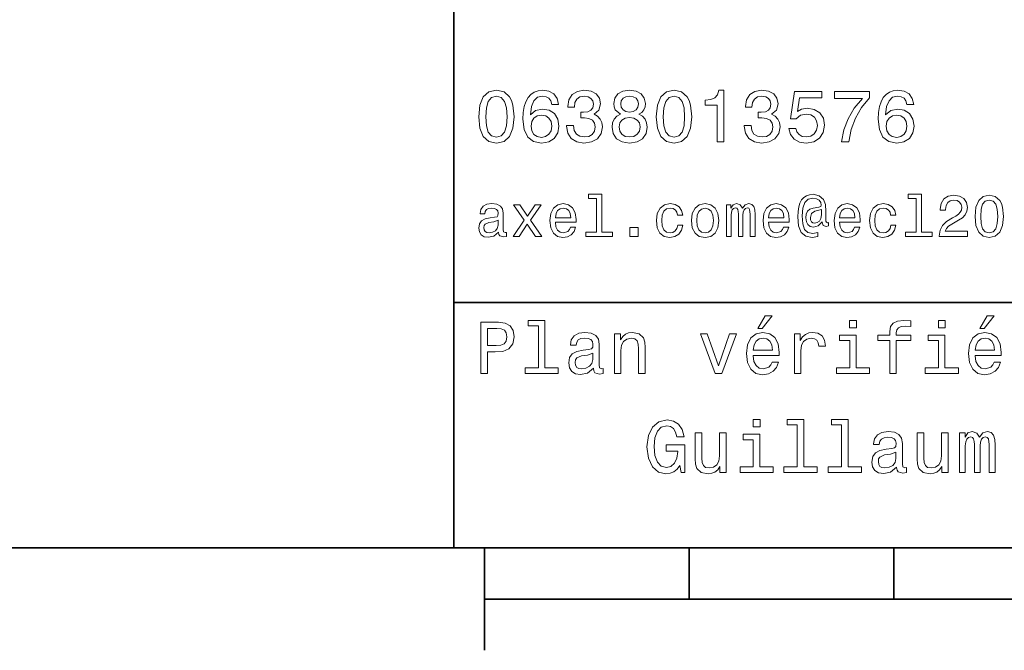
# Model space of a CAD drawing. Extents: x 0 to 297, y 0 to 210.
# Tile 2 of 8: x 76 to 124, y 5 to 36. Entities that reach past the tile are written whole.
import ezdxf

# ---------------------------------------------------------------- set-up
doc = ezdxf.new("R2010")
doc.units = 0

msp = doc.modelspace()

# ---------------------------------------------------------------- linework, layer by layer
at = {"color": 7, "lineweight": 35}
for p, q in [((97, 10), (97, 70)), ((97, 22), (162, 22)), ((10, 10), (287, 10)), ((97, 10), (287, 10)), ((98.5, 7.5), (198.5, 7.5))]:
    msp.add_line(p, q, dxfattribs=at)
at = {"color": 7, "lineweight": 35, "ltscale": 0.125}
msp.add_line((98.5, 10), (98.5, 5), dxfattribs=at)
at = {"color": 7, "lineweight": 35, "ltscale": 0.0625}
for p, q in [((108.5, 10), (108.5, 7.5)), ((118.5, 10), (118.5, 7.5))]:
    msp.add_line(p, q, dxfattribs=at)
at = {"color": 7, "lineweight": 13}
for points in [[(98.216141, 31.071325), (98.270172, 30.505762), (98.439484, 30.102304), (98.709656, 29.857347), (99.084297, 29.778097), (99.45533, 29.857347), (99.725502, 30.102304), (99.891212, 30.505762), (99.948845, 31.071325), (99.891212, 31.633286), (99.822769, 31.856628), (99.725502, 32.040344), (99.45533, 32.285301), (99.084297, 32.368156), (98.709656, 32.285301), (98.439484, 32.036743), (98.270172, 31.633286)], [(102.117432, 31.676512), (102.048988, 31.9683), (101.890488, 32.184437), (101.645531, 32.321323), (101.328529, 32.368156), (101.115997, 32.342937), (100.932274, 32.274494), (100.770172, 32.162823), (100.633286, 32.004322), (100.525215, 31.806194), (100.445969, 31.56484), (100.395531, 31.280258), (100.381126, 30.959654), (100.438759, 30.448126), (100.615273, 30.077089), (100.899857, 29.853746), (101.288902, 29.778097), (101.638329, 29.842939), (101.9049, 30.012247), (102.077812, 30.278818), (102.139046, 30.617435), (102.077812, 30.959654), (101.912102, 31.222622), (101.656342, 31.388329), (101.33934, 31.445965), (100.997116, 31.373919), (100.741356, 31.168587), (100.795387, 31.56484), (100.91066, 31.849422), (101.087173, 32.01873), (101.33213, 32.076366), (101.512245, 32.04755), (101.649132, 31.971901), (101.739197, 31.845821), (101.786026, 31.676512)], [(102.513687, 30.635447), (102.513687, 30.610229), (102.571327, 30.264408), (102.740631, 30.005043), (103.007202, 29.839336), (103.360229, 29.778097), (103.734871, 29.839336), (104.015854, 29.997837), (104.195969, 30.25), (104.260803, 30.574207), (104.231987, 30.786743), (104.15274, 30.959654), (104.023056, 31.092939), (103.850143, 31.190201), (104.084297, 31.384726), (104.167145, 31.694523), (104.113113, 31.975504), (103.958214, 32.188038), (103.706055, 32.321323), (103.360229, 32.368156), (103.036026, 32.310516), (102.78746, 32.152016), (102.625359, 31.899855), (102.571327, 31.56484), (102.571327, 31.539625), (102.89193, 31.539625), (102.920746, 31.770172), (103.014412, 31.935879), (103.165703, 32.036743), (103.378242, 32.072765), (103.565559, 32.043949), (103.702454, 31.9683), (103.785301, 31.845821), (103.817726, 31.680115), (103.785301, 31.503601), (103.698845, 31.384726), (103.547554, 31.312679), (103.342216, 31.291065), (103.201729, 31.294668), (103.201729, 31.010086), (103.378242, 31.01729), (103.605186, 30.984869), (103.774498, 30.898415), (103.875359, 30.757925), (103.911385, 30.574207), (103.871758, 30.365273), (103.767288, 30.210375), (103.601585, 30.113111), (103.381844, 30.08069), (103.1549, 30.116714), (102.989197, 30.224783), (102.884727, 30.397694), (102.8451, 30.635447)], [(105.143372, 31.197405), (104.959656, 31.09654), (104.833572, 30.956051), (104.754326, 30.779539), (104.729111, 30.567001), (104.786743, 30.246397), (104.952454, 29.997837), (105.222626, 29.839336), (105.590057, 29.778097), (105.953888, 29.839336), (106.22406, 29.997837), (106.389771, 30.246397), (106.451012, 30.567001), (106.422188, 30.779539), (106.346542, 30.956051), (106.216858, 31.09654), (106.036743, 31.197405), (106.180832, 31.283861), (106.2817, 31.402737), (106.342941, 31.546829), (106.364555, 31.723343), (106.306915, 31.979107), (106.155617, 32.184437), (105.91066, 32.317722), (105.590057, 32.368156), (105.265854, 32.317722), (105.020897, 32.184437), (104.865997, 31.979107), (104.811958, 31.723343), (104.829971, 31.546829), (104.891212, 31.402737)], [(106.890488, 31.071325), (106.944527, 30.505762), (107.113831, 30.102304), (107.384003, 29.857347), (107.758644, 29.778097), (108.129684, 29.857347), (108.399857, 30.102304), (108.565559, 30.505762), (108.623199, 31.071325), (108.565559, 31.633286), (108.497116, 31.856628), (108.399857, 32.040344), (108.129684, 32.285301), (107.758644, 32.368156), (107.384003, 32.285301), (107.113831, 32.036743), (106.944527, 31.633286)], [(109.862389, 29.850143), (110.190201, 29.850143), (110.190201, 32.368156), (109.945244, 32.368156), (109.880402, 32.148415), (109.750717, 32.000721), (109.552597, 31.914265), (109.278816, 31.885447), (109.278816, 31.629683), (109.862389, 31.629683)], [(111.188042, 30.635447), (111.188042, 30.610229), (111.245674, 30.264408), (111.414986, 30.005043), (111.681557, 29.839336), (112.034584, 29.778097), (112.409225, 29.839336), (112.690201, 29.997837), (112.870316, 30.25), (112.935158, 30.574207), (112.906342, 30.786743), (112.827087, 30.959654), (112.697403, 31.092939), (112.524498, 31.190201), (112.758644, 31.384726), (112.841499, 31.694523), (112.78746, 31.975504), (112.632568, 32.188038), (112.380402, 32.321323), (112.034584, 32.368156), (111.710373, 32.310516), (111.461815, 32.152016), (111.299713, 31.899855), (111.245674, 31.56484), (111.245674, 31.539625), (111.566284, 31.539625), (111.5951, 31.770172), (111.688759, 31.935879), (111.840057, 32.036743), (112.052597, 32.072765), (112.239914, 32.043949), (112.376801, 31.9683), (112.459656, 31.845821), (112.492073, 31.680115), (112.459656, 31.503601), (112.373199, 31.384726), (112.221901, 31.312679), (112.016571, 31.291065), (111.876083, 31.294668), (111.876083, 31.010086), (112.052597, 31.01729), (112.279541, 30.984869), (112.448845, 30.898415), (112.549713, 30.757925), (112.585732, 30.574207), (112.546112, 30.365273), (112.441643, 30.210375), (112.27594, 30.113111), (112.056198, 30.08069), (111.829254, 30.116714), (111.663544, 30.224783), (111.559074, 30.397694), (111.519455, 30.635447)], [(113.371033, 30.502161), (113.450287, 30.206772), (113.626801, 29.976225), (113.886169, 29.832132), (114.217575, 29.778097), (114.581413, 29.842939), (114.865997, 30.019451), (115.046112, 30.300432), (115.114555, 30.660662), (115.053314, 30.995676), (114.880402, 31.258644), (114.610229, 31.427954), (114.260803, 31.489193), (113.990631, 31.445965), (113.7817, 31.327089), (113.882568, 32.000721), (114.977661, 32.000721), (114.977661, 32.296108), (113.641212, 32.296108), (113.443085, 30.970461), (113.73127, 30.970461), (113.940201, 31.139769), (114.206772, 31.201008), (114.437317, 31.161383), (114.613831, 31.046108), (114.725502, 30.869596), (114.765129, 30.642651), (114.725502, 30.415705), (114.610229, 30.239193), (114.433716, 30.127522), (114.206772, 30.087896), (114.015854, 30.113111), (113.868156, 30.195965), (113.760086, 30.325647), (113.706055, 30.502161)], [(115.932281, 29.850143), (116.296112, 29.850143), (116.414986, 30.444523), (116.623917, 30.999279), (116.919312, 31.514408), (117.304756, 31.997118), (117.304756, 32.296108), (115.590057, 32.296108), (115.590057, 31.9683), (116.958939, 31.9683), (116.562683, 31.481987), (116.263687, 30.974062), (116.054756, 30.433718)], [(119.466141, 31.676512), (119.397697, 31.9683), (119.239197, 32.184437), (118.99424, 32.321323), (118.677231, 32.368156), (118.464699, 32.342937), (118.280983, 32.274494), (118.118881, 32.162823), (117.981987, 32.004322), (117.873917, 31.806194), (117.79467, 31.56484), (117.74424, 31.280258), (117.729828, 30.959654), (117.78746, 30.448126), (117.963974, 30.077089), (118.248558, 29.853746), (118.637611, 29.778097), (118.98703, 29.842939), (119.253601, 30.012247), (119.426514, 30.278818), (119.487755, 30.617435), (119.426514, 30.959654), (119.260803, 31.222622), (119.005043, 31.388329), (118.688042, 31.445965), (118.345825, 31.373919), (118.090057, 31.168587), (118.144089, 31.56484), (118.259369, 31.849422), (118.435883, 32.01873), (118.680832, 32.076366), (118.860954, 32.04755), (118.997841, 31.971901), (119.087898, 31.845821), (119.134727, 31.676512)], [(98.561958, 31.071325), (98.590775, 31.507204), (98.680832, 31.820604), (98.842941, 32.004322), (99.084297, 32.069164), (99.322044, 32.004322), (99.484146, 31.820604), (99.574211, 31.507204), (99.603027, 31.071325), (99.574211, 30.631844), (99.484146, 30.318443), (99.322044, 30.134726), (99.084297, 30.073486), (98.842941, 30.134726), (98.680832, 30.318443), (98.590775, 30.631844)], [(105.154182, 31.694523), (105.182999, 31.853025), (105.269455, 31.975504), (105.406342, 32.051151), (105.590057, 32.079971), (105.770172, 32.051151), (105.907059, 31.975504), (105.993515, 31.853025), (106.02594, 31.694523), (105.993515, 31.532419), (105.907059, 31.40634), (105.770172, 31.323486), (105.590057, 31.298271), (105.406342, 31.327089), (105.269455, 31.40634), (105.182999, 31.532419)], [(107.236313, 31.071325), (107.265129, 31.507204), (107.355186, 31.820604), (107.517288, 32.004322), (107.758644, 32.069164), (107.996399, 32.004322), (108.158501, 31.820604), (108.248558, 31.507204), (108.277374, 31.071325), (108.248558, 30.631844), (108.158501, 30.318443), (107.996399, 30.134726), (107.758644, 30.073486), (107.517288, 30.134726), (107.355186, 30.318443), (107.265129, 30.631844)], [(101.789627, 30.613832), (101.75, 30.386887), (101.649132, 30.213976), (101.48703, 30.098703), (101.285301, 30.062679), (101.072769, 30.098703), (100.91066, 30.210375), (100.806198, 30.383286), (100.773773, 30.610229), (100.809799, 30.833572), (100.91066, 31.002882), (101.07637, 31.11095), (101.299713, 31.150576), (101.49424, 31.11095), (101.649132, 31.006483), (101.75, 30.837175)], [(105.074928, 30.574207), (105.107346, 30.765129), (105.211815, 30.909222), (105.373917, 31.002882), (105.590057, 31.035301), (105.802597, 31.002882), (105.964699, 30.909222), (106.069168, 30.765129), (106.105186, 30.574207), (106.069168, 30.368876), (105.964699, 30.213976), (105.802597, 30.113111), (105.590057, 30.08069), (105.373917, 30.113111), (105.211815, 30.213976), (105.107346, 30.368876)], [(119.138329, 30.613832), (119.098701, 30.386887), (118.997841, 30.213976), (118.835739, 30.098703), (118.634003, 30.062679), (118.421471, 30.098703), (118.259369, 30.210375), (118.1549, 30.383286), (118.122482, 30.610229), (118.158501, 30.833572), (118.259369, 31.002882), (118.425072, 31.11095), (118.648415, 31.150576), (118.842941, 31.11095), (118.997841, 31.006483), (119.098701, 30.837175)], [(103.979828, 27.080692), (103.979828, 25.438042), (103.458214, 25.438042), (103.458214, 25.224785), (104.752159, 25.224785), (104.752159, 25.438042), (104.233429, 25.438042), (104.233429, 27.293949), (103.58213, 27.293949), (103.58213, 27.080692)], [(115.299713, 25.734871), (115.299713, 25.902018), (115.253601, 25.893373), (115.198845, 25.913546), (115.181557, 25.974064), (115.181557, 26.446688), (115.158501, 26.780981), (115.066284, 27.02882), (114.850143, 27.213257), (114.547546, 27.279539), (114.371758, 27.262249), (114.221901, 27.210375), (114.092216, 27.12392), (113.988472, 27.002882), (113.907776, 26.850145), (113.850143, 26.662825), (113.815559, 26.438042), (113.804031, 26.184439), (113.844376, 25.737753), (113.97406, 25.42075), (114.190201, 25.230549), (114.498558, 25.170031), (114.780975, 25.216139), (114.780975, 25.406342), (114.533142, 25.360231), (114.293945, 25.409224), (114.135445, 25.567724), (114.048988, 25.835735), (114.023056, 26.224785), (114.051872, 26.605188), (114.149857, 26.876081), (114.308357, 27.040346), (114.538902, 27.095102), (114.714699, 27.063402), (114.844376, 26.988474), (114.925072, 26.876081), (114.953888, 26.746399), (114.922188, 26.682999), (114.835732, 26.654179), (114.553314, 26.610952), (114.39769, 26.547552), (114.285301, 26.449568), (114.219017, 26.314121), (114.198845, 26.135448), (114.224785, 25.942364), (114.296829, 25.798271), (114.414986, 25.708935), (114.570602, 25.680117), (114.798271, 25.740635), (114.991356, 25.930836), (114.991356, 25.913546), (115.03746, 25.760807), (115.195969, 25.714699)], [(119.593658, 27.080692), (119.593658, 25.438042), (119.072044, 25.438042), (119.072044, 25.224785), (120.365997, 25.224785), (120.365997, 25.438042), (119.84726, 25.438042), (119.84726, 27.293949), (119.195969, 27.293949), (119.195969, 27.080692)], [(120.717575, 25.224785), (122.092216, 25.224785), (122.092216, 25.472624), (121.005768, 25.472624), (121.066284, 25.60807), (121.170029, 25.720463), (121.489914, 25.925074), (121.659943, 26.011528), (121.850143, 26.135448), (121.985588, 26.279539), (122.0634, 26.449568), (122.092216, 26.642653), (122.043228, 26.884727), (121.907784, 27.074928), (121.700287, 27.195967), (121.432274, 27.239193), (121.155624, 27.190203), (120.945244, 27.054756), (120.809799, 26.838617), (120.763687, 26.553314), (120.763687, 26.51297), (121.02594, 26.51297), (121.02594, 26.536024), (121.051872, 26.731989), (121.129684, 26.876081), (121.253601, 26.9683), (121.41787, 27), (121.585014, 26.971182), (121.708931, 26.899136), (121.789627, 26.786745), (121.818443, 26.645535), (121.798271, 26.51297), (121.743515, 26.400578), (121.651299, 26.302595), (121.524498, 26.216139), (121.354469, 26.12392), (121.072044, 25.945246), (120.873199, 25.755045), (120.755043, 25.524496), (120.717575, 25.233431)], [(122.461098, 26.201731), (122.504326, 25.749281), (122.639771, 25.426514), (122.855911, 25.230549), (123.155624, 25.167149), (123.452454, 25.230549), (123.668587, 25.426514), (123.801155, 25.749281), (123.84726, 26.201731), (123.801155, 26.651299), (123.746399, 26.829971), (123.668587, 26.976946), (123.452454, 27.172913), (123.155624, 27.239193), (122.855911, 27.172913), (122.639771, 26.974064), (122.504326, 26.651299)], [(122.737755, 26.201731), (122.760803, 26.550434), (122.832855, 26.801153), (122.96254, 26.948128), (123.155624, 27), (123.345825, 26.948128), (123.47551, 26.801153), (123.547546, 26.550434), (123.570602, 26.201731), (123.547546, 25.850145), (123.47551, 25.599424), (123.345825, 25.45245), (123.155624, 25.40346), (122.96254, 25.45245), (122.832855, 25.599424), (122.760803, 25.850145)], [(99.190201, 25.426514), (99.190201, 25.417868), (99.204613, 25.319885), (99.247841, 25.250721), (99.429398, 25.195967), (99.570602, 25.219021), (99.570602, 25.414986), (99.510086, 25.406342), (99.429398, 25.443806), (99.414986, 25.559078), (99.414986, 26.360231), (99.380402, 26.564842), (99.279541, 26.708935), (99.103745, 26.795389), (98.855911, 26.827091), (98.613831, 26.792507), (98.435158, 26.694525), (98.322769, 26.541788), (98.285301, 26.340059), (98.285301, 26.322767), (98.51297, 26.322767), (98.533142, 26.443806), (98.596542, 26.53026), (98.700287, 26.582134), (98.84726, 26.602306), (98.988472, 26.587896), (99.08934, 26.54467), (99.149857, 26.469742), (99.170029, 26.365995), (99.158501, 26.244957), (99.112389, 26.184439), (98.997116, 26.155621), (98.780983, 26.132566), (98.533142, 26.080692), (98.357346, 25.988474), (98.253601, 25.844381), (98.221901, 25.631124), (98.250717, 25.440924), (98.340057, 25.299713), (98.484146, 25.210375), (98.682999, 25.178675), (98.951012, 25.239195)], [(100.190201, 25.224785), (100.587898, 25.827091), (100.997116, 25.224785), (101.302597, 25.224785), (100.749283, 26.023056), (101.270897, 26.772335), (100.976944, 26.772335), (100.599426, 26.210375), (100.221901, 26.772335), (99.922188, 26.772335), (100.435158, 26.020174), (99.893372, 25.224785)], [(101.96254, 25.925074), (102.976944, 25.925074), (102.979828, 26.043228), (102.933716, 26.374641), (102.806915, 26.622478), (102.605186, 26.772335), (102.337173, 26.827091), (102.074928, 26.769453), (101.873199, 26.60807), (101.743515, 26.345821), (101.697403, 26), (101.740631, 25.645535), (101.870316, 25.386168), (102.069168, 25.224785), (102.328529, 25.170031), (102.553314, 25.207495), (102.737755, 25.305477), (102.873199, 25.461096), (102.951012, 25.668589), (102.700287, 25.668589), (102.648415, 25.553314), (102.573486, 25.46686), (102.360229, 25.397696), (102.195969, 25.429396), (102.072044, 25.53026), (101.991356, 25.694525), (101.96254, 25.916428)], [(101.96254, 26.138329), (101.99424, 26.337177), (102.072044, 26.48415), (102.190201, 26.573488), (102.345825, 26.605188), (102.498558, 26.573488), (102.616714, 26.48415), (102.688759, 26.337177), (102.714699, 26.138329)], [(107.930832, 26.259367), (108.181557, 26.259367), (108.129684, 26.489914), (108.005768, 26.671471), (107.812683, 26.783863), (107.561958, 26.827091), (107.285301, 26.769453), (107.074928, 26.60807), (106.94236, 26.345821), (106.896255, 25.994238), (106.939484, 25.645535), (107.069168, 25.386168), (107.273773, 25.224785), (107.553314, 25.170031), (107.801155, 25.213257), (107.994232, 25.334295), (108.126801, 25.524496), (108.184441, 25.778099), (107.94236, 25.778099), (107.899139, 25.616716), (107.818443, 25.495678), (107.703171, 25.42075), (107.561958, 25.397696), (107.386169, 25.43516), (107.259369, 25.550434), (107.181557, 25.737753), (107.155617, 26.002882), (107.181557, 26.262249), (107.262245, 26.449568), (107.39193, 26.564842), (107.561958, 26.605188), (107.711815, 26.579252), (107.824203, 26.51297), (107.899139, 26.40346)], [(108.605186, 25.99712), (108.651299, 25.645535), (108.783859, 25.386168), (108.994232, 25.224785), (109.276657, 25.170031), (109.556198, 25.224785), (109.766571, 25.383286), (109.899139, 25.642653), (109.948128, 25.99712), (109.899139, 26.348703), (109.766571, 26.610952), (109.556198, 26.769453), (109.276657, 26.827091), (108.994232, 26.769453), (108.783859, 26.60807), (108.651299, 26.348703)], [(108.864555, 26), (108.890488, 26.259367), (108.971184, 26.446688), (109.100861, 26.56196), (109.276657, 26.602306), (109.44957, 26.56196), (109.579254, 26.449568), (109.659943, 26.259367), (109.688759, 26), (109.659943, 25.737753), (109.579254, 25.547552), (109.44957, 25.432278), (109.276657, 25.394814), (109.100861, 25.432278), (108.971184, 25.547552), (108.890488, 25.737753)], [(110.314117, 25.224785), (110.547546, 25.224785), (110.547546, 26.259367), (110.561958, 26.414986), (110.605186, 26.527378), (110.671471, 26.59366), (110.757927, 26.619598), (110.827087, 26.596542), (110.873199, 26.538906), (110.896255, 26.440924), (110.9049, 26.311241), (110.9049, 25.224785), (111.123917, 25.224785), (111.123917, 26.259367), (111.138329, 26.412106), (111.181557, 26.524496), (111.250717, 26.59366), (111.337173, 26.619598), (111.406342, 26.596542), (111.452446, 26.538906), (111.48127, 26.311241), (111.48127, 25.224785), (111.714699, 25.224785), (111.714699, 26.293949), (111.700287, 26.515852), (111.654175, 26.685881), (111.561958, 26.789627), (111.412102, 26.827091), (111.236313, 26.769453), (111.100861, 26.602306), (110.994232, 26.766571), (110.815559, 26.827091), (110.651299, 26.769453), (110.538902, 26.60807), (110.538902, 26.772335), (110.314117, 26.772335)], [(112.371758, 25.925074), (113.386169, 25.925074), (113.389046, 26.043228), (113.342941, 26.374641), (113.216141, 26.622478), (113.014404, 26.772335), (112.746399, 26.827091), (112.484146, 26.769453), (112.282417, 26.60807), (112.15274, 26.345821), (112.106628, 26), (112.149857, 25.645535), (112.279541, 25.386168), (112.478386, 25.224785), (112.737747, 25.170031), (112.962532, 25.207495), (113.146973, 25.305477), (113.282417, 25.461096), (113.360229, 25.668589), (113.109512, 25.668589), (113.057632, 25.553314), (112.982712, 25.46686), (112.769455, 25.397696), (112.605186, 25.429396), (112.48127, 25.53026), (112.400574, 25.694525), (112.371758, 25.916428)], [(112.371758, 26.138329), (112.403458, 26.337177), (112.48127, 26.48415), (112.599426, 26.573488), (112.755043, 26.605188), (112.907776, 26.573488), (113.025932, 26.48415), (113.097984, 26.337177), (113.123917, 26.138329)], [(114.965416, 26.279539), (114.9366, 26.100866), (114.864548, 25.974064), (114.755043, 25.896255), (114.625359, 25.873199), (114.536026, 25.887609), (114.472626, 25.939482), (114.432274, 26.025938), (114.420746, 26.146975), (114.469742, 26.345821), (114.636887, 26.449568), (114.965416, 26.53026)], [(115.841499, 25.925074), (116.855904, 25.925074), (116.858788, 26.043228), (116.812683, 26.374641), (116.685875, 26.622478), (116.484146, 26.772335), (116.216141, 26.827091), (115.953888, 26.769453), (115.752159, 26.60807), (115.622475, 26.345821), (115.57637, 26), (115.619598, 25.645535), (115.749275, 25.386168), (115.948128, 25.224785), (116.207489, 25.170031), (116.432274, 25.207495), (116.616714, 25.305477), (116.752159, 25.461096), (116.829971, 25.668589), (116.579247, 25.668589), (116.527374, 25.553314), (116.452446, 25.46686), (116.239189, 25.397696), (116.074928, 25.429396), (115.951004, 25.53026), (115.870316, 25.694525), (115.841499, 25.916428)], [(115.841499, 26.138329), (115.873199, 26.337177), (115.951004, 26.48415), (116.06916, 26.573488), (116.224785, 26.605188), (116.377518, 26.573488), (116.495674, 26.48415), (116.567719, 26.337177), (116.593658, 26.138329)], [(118.340057, 26.259367), (118.590775, 26.259367), (118.538902, 26.489914), (118.414986, 26.671471), (118.221901, 26.783863), (117.971176, 26.827091), (117.694519, 26.769453), (117.484146, 26.60807), (117.351585, 26.345821), (117.305473, 25.994238), (117.348701, 25.645535), (117.478386, 25.386168), (117.682999, 25.224785), (117.962532, 25.170031), (118.210373, 25.213257), (118.403458, 25.334295), (118.536026, 25.524496), (118.593658, 25.778099), (118.351585, 25.778099), (118.308357, 25.616716), (118.227661, 25.495678), (118.112389, 25.42075), (117.971176, 25.397696), (117.795387, 25.43516), (117.668587, 25.550434), (117.590775, 25.737753), (117.564842, 26.002882), (117.590775, 26.262249), (117.671471, 26.449568), (117.801147, 26.564842), (117.971176, 26.605188), (118.121033, 26.579252), (118.233429, 26.51297), (118.308357, 26.40346)], [(99.161385, 25.766571), (99.126801, 25.616716), (99.034584, 25.501442), (98.896255, 25.426514), (98.726227, 25.400578), (98.616714, 25.414986), (98.538902, 25.461096), (98.489914, 25.541788), (98.475502, 25.654181), (98.48703, 25.755045), (98.533142, 25.827091), (98.717583, 25.907782), (98.951012, 25.942364), (99.161385, 26.011528)], [(105.60807, 25.224785), (106.005768, 25.224785), (106.005768, 25.654181), (105.60807, 25.654181)], [(111.84726, 20.728386), (112.059799, 20.728386), (112.560516, 21.340778), (112.207489, 21.340778)], [(122.690201, 20.728386), (122.90274, 20.728386), (123.403458, 21.340778), (123.05043, 21.340778)], [(98.324211, 18.530979), (98.655617, 18.530979), (98.655617, 19.586454), (99.023056, 19.586454), (99.394089, 19.604465), (99.689484, 19.730547), (99.880402, 19.975504), (99.945244, 20.310518), (99.894814, 20.620316), (99.750717, 20.847261), (99.51297, 20.98415), (99.188759, 21.030979), (98.324211, 21.030979)], [(99.098701, 20.724783), (99.314842, 20.703169), (99.473343, 20.634726), (99.567001, 20.508644), (99.599426, 20.310518), (99.5634, 20.101583), (99.466141, 19.975504), (99.30043, 19.910662), (99.073486, 19.892651), (98.655617, 19.892651), (98.655617, 20.724783)], [(101.137611, 20.850864), (101.137611, 18.79755), (100.485588, 18.79755), (100.485588, 18.530979), (102.103027, 18.530979), (102.103027, 18.79755), (101.454613, 18.79755), (101.454613, 21.117435), (100.640488, 21.117435), (100.640488, 20.850864)], [(116.667145, 21.117435), (116.33213, 21.117435), (116.33213, 20.757204), (116.667145, 20.757204)], [(118.295387, 20.130404), (118.295387, 18.530979), (118.612396, 18.530979), (118.612396, 20.130404), (119.332855, 20.130404), (119.332855, 20.400576), (118.612396, 20.400576), (118.612396, 20.519451), (118.637611, 20.663544), (118.720459, 20.760807), (118.860954, 20.818443), (119.062683, 20.840057), (119.332855, 20.825647), (119.332855, 21.099422), (118.990631, 21.117435), (118.680832, 21.085014), (118.464699, 20.987751), (118.335014, 20.818443), (118.295387, 20.577089), (118.295387, 20.400576), (117.715424, 20.400576), (117.715424, 20.130404)], [(121.004326, 21.117435), (120.669312, 21.117435), (120.669312, 20.757204), (121.004326, 20.757204)], [(103.824928, 18.78314), (103.824928, 18.772333), (103.842941, 18.649855), (103.896973, 18.5634), (104.123917, 18.494957), (104.30043, 18.523775), (104.30043, 18.768732), (104.224785, 18.757925), (104.123917, 18.804754), (104.105911, 18.948847), (104.105911, 19.950287), (104.062683, 20.206051), (103.9366, 20.386166), (103.716858, 20.494236), (103.407059, 20.533861), (103.104469, 20.490633), (102.881126, 20.368155), (102.740631, 20.177233), (102.693802, 19.925072), (102.693802, 19.903458), (102.978386, 19.903458), (103.003601, 20.054754), (103.082855, 20.162823), (103.21254, 20.227665), (103.396255, 20.252882), (103.572769, 20.234869), (103.698845, 20.180836), (103.774498, 20.087175), (103.799713, 19.957493), (103.785301, 19.806194), (103.727669, 19.730547), (103.583572, 19.694523), (103.3134, 19.665705), (103.003601, 19.600864), (102.783859, 19.48559), (102.654175, 19.305475), (102.614555, 19.038904), (102.650574, 18.801151), (102.762245, 18.62464), (102.94236, 18.512968), (103.190926, 18.473343), (103.52594, 18.54899)], [(104.844383, 18.530979), (105.161385, 18.530979), (105.161385, 19.647694), (105.193802, 19.903458), (105.298271, 20.090778), (105.460373, 20.206051), (105.676514, 20.249279), (105.849426, 20.213255), (105.957497, 20.115993), (106.011528, 19.95389), (106.029541, 19.737751), (106.029541, 18.530979), (106.346542, 18.530979), (106.346542, 19.802593), (106.33213, 20.058357), (106.267288, 20.270893), (106.054756, 20.465418), (105.723343, 20.533861), (105.539627, 20.508644), (105.384727, 20.440201), (105.251442, 20.324926), (105.146973, 20.170029), (105.146973, 20.465418), (104.844383, 20.465418)], [(109.761528, 18.530979), (110.096542, 18.530979), (110.802597, 20.465418), (110.474785, 20.465418), (109.930832, 18.905619), (109.376083, 20.465418), (109.04467, 20.465418)], [(111.627518, 19.40634), (112.895531, 19.40634), (112.899132, 19.554033), (112.841499, 19.9683), (112.682999, 20.278097), (112.430832, 20.465418), (112.095825, 20.533861), (111.768013, 20.461815), (111.515854, 20.260086), (111.353745, 19.932276), (111.296112, 19.5), (111.350143, 19.056915), (111.512245, 18.732708), (111.760803, 18.530979), (112.085014, 18.462536), (112.365997, 18.509365), (112.596542, 18.631844), (112.765854, 18.826368), (112.863113, 19.085733), (112.549713, 19.085733), (112.484871, 18.941643), (112.391212, 18.833572), (112.124641, 18.747118), (111.919312, 18.786743), (111.764412, 18.912823), (111.663544, 19.118155), (111.627518, 19.395533)], [(111.627518, 19.672911), (111.667145, 19.921469), (111.764412, 20.105186), (111.912102, 20.216858), (112.106628, 20.256483), (112.297546, 20.216858), (112.445244, 20.105186), (112.535301, 19.921469), (112.567726, 19.672911)], [(113.637604, 18.530979), (113.954613, 18.530979), (113.954613, 19.636887), (113.98703, 19.903458), (114.08429, 20.094379), (114.242798, 20.209654), (114.45533, 20.249279), (114.613831, 20.224062), (114.732712, 20.152016), (114.804756, 20.029537), (114.829971, 19.863832), (115.150574, 19.863832), (115.107346, 20.155619), (114.988472, 20.364553), (114.790344, 20.490633), (114.520172, 20.533861), (114.336456, 20.505043), (114.177956, 20.432997), (114.03746, 20.310518), (113.925789, 20.144812), (113.925789, 20.465418), (113.637604, 20.465418)], [(116.656342, 18.79755), (116.656342, 20.400576), (115.842216, 20.400576), (115.842216, 20.130404), (116.33934, 20.130404), (116.33934, 18.79755), (115.690918, 18.79755), (115.690918, 18.530979), (117.311958, 18.530979), (117.311958, 18.79755)], [(120.993515, 18.79755), (120.993515, 20.400576), (120.179398, 20.400576), (120.179398, 20.130404), (120.676514, 20.130404), (120.676514, 18.79755), (120.028099, 18.79755), (120.028099, 18.530979), (121.649139, 18.530979), (121.649139, 18.79755)], [(122.470459, 19.40634), (123.73848, 19.40634), (123.742081, 19.554033), (123.684441, 19.9683), (123.52594, 20.278097), (123.273773, 20.465418), (122.938766, 20.533861), (122.610954, 20.461815), (122.358795, 20.260086), (122.196686, 19.932276), (122.139053, 19.5), (122.193085, 19.056915), (122.355194, 18.732708), (122.603745, 18.530979), (122.927956, 18.462536), (123.208939, 18.509365), (123.439484, 18.631844), (123.608795, 18.826368), (123.706055, 19.085733), (123.392654, 19.085733), (123.327812, 18.941643), (123.234154, 18.833572), (122.967583, 18.747118), (122.762253, 18.786743), (122.607353, 18.912823), (122.506485, 19.118155), (122.470459, 19.395533)], [(122.470459, 19.672911), (122.510086, 19.921469), (122.607353, 20.105186), (122.755043, 20.216858), (122.94957, 20.256483), (123.140488, 20.216858), (123.288185, 20.105186), (123.378242, 19.921469), (123.410667, 19.672911)], [(103.788902, 19.208212), (103.745674, 19.020893), (103.630402, 18.876801), (103.457489, 18.78314), (103.244957, 18.750719), (103.10807, 18.768732), (103.010803, 18.826368), (102.94957, 18.927233), (102.931557, 19.067722), (102.945969, 19.193804), (103.003601, 19.283861), (103.234146, 19.384726), (103.52594, 19.427954), (103.788902, 19.514408)], [(108.046104, 14.025577), (108.107346, 13.690562), (108.28746, 13.690562), (108.28746, 15.041427), (107.376076, 15.041427), (107.376076, 14.73523), (107.938034, 14.73523), (107.938034, 14.713617), (107.894806, 14.382205), (107.779533, 14.137248), (107.60302, 13.982349), (107.383278, 13.931917), (107.138321, 13.996758), (106.947403, 14.191282), (106.824921, 14.511888), (106.781693, 14.951369), (106.82132, 15.387248), (106.943802, 15.707853), (107.138321, 15.902378), (107.401291, 15.970821), (107.581406, 15.934798), (107.729103, 15.833934), (107.837173, 15.664625), (107.898407, 15.43768), (108.255035, 15.43768), (108.161377, 15.783502), (107.984863, 16.042868), (107.736305, 16.201368), (107.422905, 16.259007), (107.012245, 16.168949), (106.702446, 15.90598), (106.504318, 15.491714), (106.435875, 14.940562), (106.504318, 14.385807), (106.702446, 13.971542), (106.994232, 13.708573), (107.361664, 13.622118), (107.567001, 13.650937), (107.750717, 13.722983), (107.909218, 13.849064)], [(111.958206, 16.277018), (111.623192, 16.277018), (111.623192, 15.916787), (111.958206, 15.916787)], [(113.777374, 16.010447), (113.777374, 13.957133), (113.125359, 13.957133), (113.125359, 13.690562), (114.74279, 13.690562), (114.74279, 13.957133), (114.094376, 13.957133), (114.094376, 16.277018), (113.280258, 16.277018), (113.280258, 16.010447)], [(115.945961, 16.010447), (115.945961, 13.957133), (115.293945, 13.957133), (115.293945, 13.690562), (116.911377, 13.690562), (116.911377, 13.957133), (116.262962, 13.957133), (116.262962, 16.277018), (115.448845, 16.277018), (115.448845, 16.010447)], [(110.301147, 15.625), (109.984146, 15.625), (109.984146, 14.508286), (109.94812, 14.248919), (109.843658, 14.0616), (109.681549, 13.946326), (109.469017, 13.910303), (109.299706, 13.939121), (109.191635, 14.025577), (109.130402, 14.173271), (109.11599, 14.382205), (109.11599, 15.625), (108.798988, 15.625), (108.798988, 14.353387), (108.809792, 14.097623), (108.878235, 13.885087), (109.087173, 13.690562), (109.422188, 13.622118), (109.602303, 13.647335), (109.757202, 13.712176), (109.890488, 13.823848), (109.998558, 13.985951), (109.998558, 13.690562), (110.301147, 13.690562)], [(111.947403, 13.957133), (111.947403, 15.560159), (111.133278, 15.560159), (111.133278, 15.289986), (111.630402, 15.289986), (111.630402, 13.957133), (110.981987, 13.957133), (110.981987, 13.690562), (112.60302, 13.690562), (112.60302, 13.957133)], [(118.633278, 13.942723), (118.633278, 13.931917), (118.651291, 13.809439), (118.70533, 13.722983), (118.932274, 13.654539), (119.108788, 13.683357), (119.108788, 13.928314), (119.033134, 13.917507), (118.932274, 13.964337), (118.914261, 14.10843), (118.914261, 15.109871), (118.871033, 15.365634), (118.744949, 15.54575), (118.525208, 15.653819), (118.215416, 15.693444), (117.912819, 15.650216), (117.689476, 15.527738), (117.548988, 15.336816), (117.502159, 15.084655), (117.502159, 15.063041), (117.786743, 15.063041), (117.811958, 15.214337), (117.891205, 15.322407), (118.020889, 15.387248), (118.204605, 15.412464), (118.381119, 15.394453), (118.507202, 15.340418), (118.582848, 15.246758), (118.608063, 15.117075), (118.593658, 14.965778), (118.536018, 14.89013), (118.39193, 14.854107), (118.12175, 14.825289), (117.811958, 14.760447), (117.592216, 14.645173), (117.462532, 14.465058), (117.422905, 14.198487), (117.458931, 13.960735), (117.570602, 13.784223), (117.750717, 13.672551), (117.999275, 13.632925), (118.33429, 13.708573)], [(121.144089, 15.625), (120.827087, 15.625), (120.827087, 14.508286), (120.791061, 14.248919), (120.686592, 14.0616), (120.52449, 13.946326), (120.311958, 13.910303), (120.142647, 13.939121), (120.034576, 14.025577), (119.973335, 14.173271), (119.958931, 14.382205), (119.958931, 15.625), (119.641922, 15.625), (119.641922, 14.353387), (119.652733, 14.097623), (119.721176, 13.885087), (119.930115, 13.690562), (120.265121, 13.622118), (120.445236, 13.647335), (120.600143, 13.712176), (120.733429, 13.823848), (120.841492, 13.985951), (120.841492, 13.690562), (121.144089, 13.690562)], [(121.695236, 13.690562), (121.98703, 13.690562), (121.98703, 14.983789), (122.005035, 15.178314), (122.059074, 15.318804), (122.141922, 15.401657), (122.249992, 15.434078), (122.336449, 15.40526), (122.394089, 15.333214), (122.422905, 15.210735), (122.433716, 15.048632), (122.433716, 13.690562), (122.707489, 13.690562), (122.707489, 14.983789), (122.725502, 15.174712), (122.779533, 15.315202), (122.86599, 15.401657), (122.97406, 15.434078), (123.060516, 15.40526), (123.118149, 15.333214), (123.154175, 15.048632), (123.154175, 13.690562), (123.445961, 13.690562), (123.445961, 15.027018), (123.427948, 15.304395), (123.370316, 15.516932), (123.255035, 15.646614), (123.067719, 15.693444), (122.847977, 15.621398), (122.678665, 15.412464), (122.54538, 15.617796), (122.322037, 15.693444), (122.116707, 15.621398), (121.976219, 15.419669), (121.976219, 15.625), (121.695236, 15.625)], [(118.59726, 14.367796), (118.554031, 14.180476), (118.438759, 14.036384), (118.265846, 13.942723), (118.053307, 13.910303), (117.91642, 13.928314), (117.81916, 13.985951), (117.757919, 14.086816), (117.739906, 14.227305), (117.754318, 14.353387), (117.811958, 14.443444), (118.042503, 14.544309), (118.33429, 14.587536), (118.59726, 14.673991)]]:
    msp.add_lwpolyline(points, close=True, dxfattribs=at)

doc.saveas('drawing.dxf')
